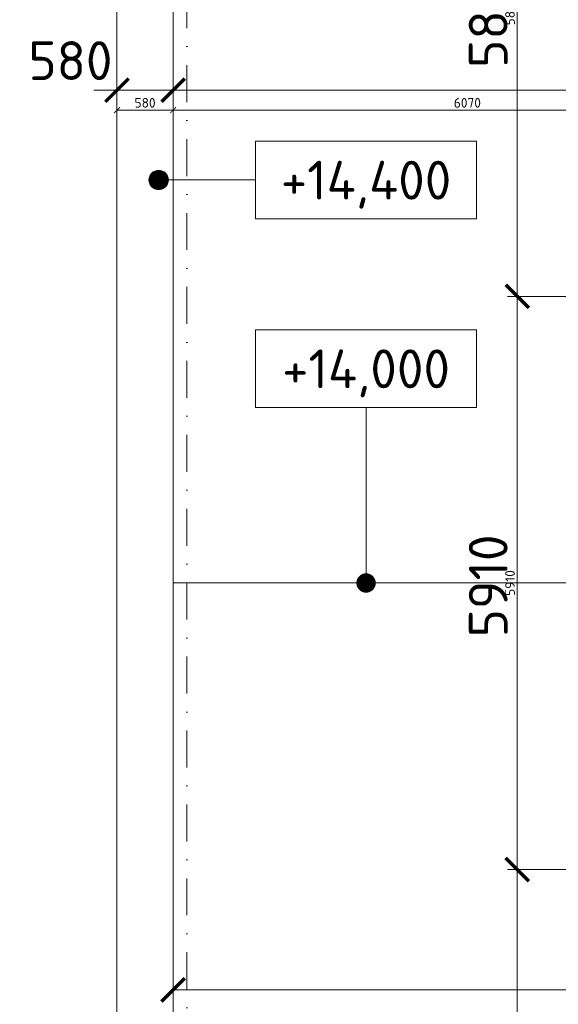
# Model space of a CAD drawing. Header units: millimetres. Extents: x -916886 to 3713765, y -2985421 to 1675785.
# Tile 93 of 256: x 4276 to 9833, y 181957 to 192107. Entities that reach past the tile are written whole.
import ezdxf
from ezdxf.enums import TextEntityAlignment as Align

# ---------------------------------------------------------------- set-up
doc = ezdxf.new("R2010")
doc.units = ezdxf.units.MM
doc.linetypes.add('CENTERX2', pattern=[101.6, 63.5, -12.7, 12.7, -12.7])
doc.linetypes.add('DASHDOT', pattern=[25.4, 12.7, -6.35, 0, -6.35])
doc.layers.get('Defpoints').update_dxf_attribs({"color": 8})
for name, color, linetype, lineweight in [('A99_N_kce-pohl', 1, 'Continuous', 9), ('A99_N_koty-200', 5, 'Continuous', 5), ('A99_N_koty-200 @ 200', 5, 'Continuous', 5), ('A99_N_koty-200 @ 50 (2)', 5, 'Continuous', 5), ('A99_N_koty-vysk', 160, 'Continuous', 9), ('A99_S_osy', 1, 'CENTERX2', 5)]:
    doc.layers.add(name, color=color, linetype=linetype, lineweight=lineweight)
doc.styles.add('A99_kota', font='isocpeur.ttf', dxfattribs={"height": 2})
doc.dimstyles.new('A99_kota_200 new', dxfattribs={"dimscale": 200, "dimtxt": 2, "dimasz": 1.2, "dimexe": 0.5, "dimexo": 1.5, "dimgap": 0.5, "dimtad": 1, "dimdec": 0, "dimzin": 3, "dimdsep": 46, "dimtxsty": 'A99_kota', "dimblk": 'ARCHTICK', "dimcen": 2.5, "dimazin": 2, "dimtfac": 0.75, "dimtdec": 0, "dimtix": 1, "dimtmove": 2, "dimatfit": 0, "dimfxl": 0, "dimtolj": 1, "dimtzin": 0, "dimlwd": 5, "dimlwe": 5, "dimarcsym": 0})

# ---------------------------------------------------------------- blocks, each defined once
blk = doc.blocks.new('_ArchTick')
at = {"color": 0, "linetype": 'ByBlock', "const_width": 0.15}
blk.add_lwpolyline([(-0.5, -0.5), (0.5, 0.5)], dxfattribs=at)
blk = doc.blocks.new('*D2996')
at = {"layer": 'A99_N_koty-200', "color": 0, "linetype": 'Continuous', "lineweight": 5, "transparency": 16777216}
for p, q in [((5280, 191380), (5280, 191480)), ((5860, 191380), (5860, 191480)), ((5280, 191380), (5040, 191380)), ((5280, 191380), (5860, 191380)), ((5860, 191380), (6100, 191380))]:
    blk.add_line(p, q, dxfattribs=at)
at = {"layer": 'Defpoints', "color": 0, "linetype": 'Continuous', "lineweight": 0, "transparency": 16777216}
for p in [(5280, 191380), (5860, 191380), (5860, 191380)]:
    blk.add_point(p, dxfattribs=at)
at = {"layer": 'A99_N_koty-200', "color": 0, "linetype": 'Continuous', "lineweight": 5, "transparency": 16777216, "xscale": 240, "yscale": 240, "zscale": 240}
blk.add_blockref('_ArchTick', (5280, 191380), dxfattribs=at)
at = {"layer": 'A99_N_koty-200', "color": 0, "linetype": 'Continuous', "lineweight": 5, "transparency": 16777216, "xscale": 240, "yscale": 240, "zscale": 240, "rotation": 180}
blk.add_blockref('_ArchTick', (5860, 191380), dxfattribs=at)
at = {"layer": 'A99_N_koty-200', "color": 0, "linetype": 'Continuous', "transparency": 16777216, "insert": (4800, 191685), "char_height": 400, "attachment_point": 5, "style": 'A99_kota'}
blk.add_mtext('\\A1;580', dxfattribs=at)
blk = doc.blocks.new('*D2997')
at = {"layer": 'A99_N_koty-200', "color": 0, "linetype": 'Continuous', "lineweight": 5, "transparency": 16777216}
for p, q in [((5280, 191305), (5280, 191150)), ((5860, 191305), (5860, 191150)), ((5280, 191175), (5860, 191175))]:
    blk.add_line(p, q, dxfattribs=at)
at = {"layer": 'Defpoints', "color": 0, "linetype": 'Continuous', "lineweight": 0, "transparency": 16777216}
for p in [(5280, 191380), (5860, 191380), (5860, 191175)]:
    blk.add_point(p, dxfattribs=at)
at = {"layer": 'A99_N_koty-200', "color": 0, "linetype": 'Continuous', "lineweight": 5, "transparency": 16777216, "xscale": 60, "yscale": 60, "zscale": 60, "rotation": 180}
blk.add_blockref('_ArchTick', (5280, 191175), dxfattribs=at)
at = {"layer": 'A99_N_koty-200', "color": 0, "linetype": 'Continuous', "lineweight": 5, "transparency": 16777216, "xscale": 60, "yscale": 60, "zscale": 60}
blk.add_blockref('_ArchTick', (5860, 191175), dxfattribs=at)
at = {"layer": 'A99_N_koty-200', "color": 0, "linetype": 'Continuous', "transparency": 16777216, "insert": (5570, 191250), "char_height": 100, "attachment_point": 5, "style": 'A99_kota'}
blk.add_mtext('\\A1;580', dxfattribs=at)
blk = doc.blocks.new('*D2999')
at = {"layer": 'A99_N_koty-200', "color": 0, "linetype": 'Continuous', "lineweight": 5, "transparency": 16777216}
for p, q in [((5860, 191380), (5860, 191480)), ((11930, 190580), (11930, 191480)), ((5860, 191380), (11930, 191380))]:
    blk.add_line(p, q, dxfattribs=at)
at = {"layer": 'Defpoints', "color": 0, "linetype": 'Continuous', "lineweight": 0, "transparency": 16777216}
for p in [(11930, 191380), (5860, 191175), (11930, 189255)]:
    blk.add_point(p, dxfattribs=at)
at = {"layer": 'A99_N_koty-200', "color": 0, "linetype": 'Continuous', "lineweight": 5, "transparency": 16777216, "xscale": 240, "yscale": 240, "zscale": 240, "rotation": 180}
blk.add_blockref('_ArchTick', (5860, 191380), dxfattribs=at)
at = {"layer": 'A99_N_koty-200', "color": 0, "linetype": 'Continuous', "lineweight": 5, "transparency": 16777216, "xscale": 240, "yscale": 240, "zscale": 240}
blk.add_blockref('_ArchTick', (11930, 191380), dxfattribs=at)
at = {"layer": 'A99_N_koty-200', "color": 0, "linetype": 'Continuous', "transparency": 16777216, "insert": (10567.5, 191680), "char_height": 400, "attachment_point": 5, "style": 'A99_kota'}
blk.add_mtext('\\A1;6070', dxfattribs=at)
blk = doc.blocks.new('*D3000')
at = {"layer": 'A99_N_koty-200', "color": 0, "linetype": 'Continuous', "lineweight": 5, "transparency": 16777216}
for p, q in [((5860, 191175), (5860, 191200)), ((5860, 191175), (11930, 191175)), ((11930, 190975), (11930, 191200))]:
    blk.add_line(p, q, dxfattribs=at)
at = {"layer": 'Defpoints', "color": 0, "linetype": 'Continuous', "lineweight": 0, "transparency": 16777216}
for p in [(5860, 191175), (11930, 191175), (11930, 189255)]:
    blk.add_point(p, dxfattribs=at)
at = {"layer": 'A99_N_koty-200', "color": 0, "linetype": 'Continuous', "lineweight": 5, "transparency": 16777216, "xscale": 60, "yscale": 60, "zscale": 60, "rotation": 180}
blk.add_blockref('_ArchTick', (5860, 191175), dxfattribs=at)
at = {"layer": 'A99_N_koty-200', "color": 0, "linetype": 'Continuous', "lineweight": 5, "transparency": 16777216, "xscale": 60, "yscale": 60, "zscale": 60}
blk.add_blockref('_ArchTick', (11930, 191175), dxfattribs=at)
at = {"layer": 'A99_N_koty-200', "color": 0, "linetype": 'Continuous', "transparency": 16777216, "insert": (8895, 191250), "char_height": 100, "attachment_point": 5, "style": 'A99_kota'}
blk.add_mtext('\\A1;6070', dxfattribs=at)
blk = doc.blocks.new('*D3035')
at = {"layer": 'A99_N_koty-200', "color": 0, "linetype": 'Continuous', "lineweight": 5, "transparency": 16777216}
for p, q in [((10210, 189255), (9310, 189255)), ((9410, 183345), (9410, 189255)), ((10210, 183345), (9310, 183345))]:
    blk.add_line(p, q, dxfattribs=at)
at = {"layer": 'Defpoints', "color": 0, "linetype": 'Continuous', "lineweight": 0, "transparency": 16777216}
for p in [(9410, 189255), (11930, 189255), (11930, 183345)]:
    blk.add_point(p, dxfattribs=at)
at = {"layer": 'A99_N_koty-200', "color": 0, "linetype": 'Continuous', "lineweight": 5, "transparency": 16777216, "xscale": 240, "yscale": 240, "zscale": 240}
for p, rotation in [((9410, 189255), 90), ((9410, 183345), 270)]:
    blk.add_blockref('_ArchTick', p, dxfattribs=dict(at, rotation=rotation))
at = {"layer": 'A99_N_koty-200', "color": 0, "linetype": 'Continuous', "transparency": 16777216, "insert": (9110, 186270), "char_height": 400, "attachment_point": 5, "rotation": 90, "style": 'A99_kota'}
blk.add_mtext('\\A1;5910', dxfattribs=at)
blk = doc.blocks.new('*D3036')
at = {"layer": 'A99_N_koty-200', "color": 0, "linetype": 'Continuous', "lineweight": 5, "transparency": 16777216}
for p, q in [((9610, 189255), (9385, 189255)), ((9410, 183345), (9410, 189255)), ((9610, 183345), (9385, 183345))]:
    blk.add_line(p, q, dxfattribs=at)
at = {"layer": 'Defpoints', "color": 0, "linetype": 'Continuous', "lineweight": 0, "transparency": 16777216}
for p in [(9410, 189255), (11930, 189255), (11930, 183345)]:
    blk.add_point(p, dxfattribs=at)
at = {"layer": 'A99_N_koty-200', "color": 0, "linetype": 'Continuous', "lineweight": 5, "transparency": 16777216, "xscale": 60, "yscale": 60, "zscale": 60}
for p, rotation in [((9410, 189255), 90), ((9410, 183345), 270)]:
    blk.add_blockref('_ArchTick', p, dxfattribs=dict(at, rotation=rotation))
at = {"layer": 'A99_N_koty-200', "color": 0, "linetype": 'Continuous', "transparency": 16777216, "insert": (9335, 186300), "char_height": 100, "attachment_point": 5, "rotation": 90, "style": 'A99_kota'}
blk.add_mtext('\\A1;5910', dxfattribs=at)
blk = doc.blocks.new('*U47')
at = {"color": 0, "linetype": 'ByBlock'}
blk.add_line((0, -2), (-5, -2), dxfattribs=at)
blk.add_lwpolyline([(0, -4), (11.4, -4), (11.4, 0), (0, 0)], close=True, dxfattribs=at)
at = {"color": 0, "linetype": 'ByBlock', "ltscale": 200, "const_width": 0.5}
blk.add_lwpolyline([(-5.25, -2, -1), (-4.75, -2, -1)], format="xyb", close=True, dxfattribs=at)
at = {"color": 0, "linetype": 'ByBlock'}
blk.add_circle((-5, -2), 0.5, dxfattribs=at)
at = {"color": 0, "linetype": 'ByBlock', "style": 'A99_kota'}
for tag, p in [('VYSKA', (5.7, -2.241)), ('VYSKA_POPIS1', (5.7, -6.041)), ('VYSKA_POPIS2', (5.9, -9.541)), ('VYSKA_POPIS3', (5.9, -13.041))]:
    blk.add_attdef(tag, text='', height=2, dxfattribs=at).set_placement(p, align=Align.MIDDLE)
blk = doc.blocks.new('*U48')
at = {"color": 0, "linetype": 'ByBlock'}
blk.add_line((5.7, -4), (5.7, -13.05), dxfattribs=at)
blk.add_lwpolyline([(0, -4), (11.4, -4), (11.4, 0), (0, 0)], close=True, dxfattribs=at)
at = {"color": 0, "linetype": 'ByBlock', "ltscale": 200, "const_width": 0.5}
blk.add_lwpolyline([(5.7, -13.3, -1), (5.7, -12.8, -1)], format="xyb", close=True, dxfattribs=at)
at = {"color": 0, "linetype": 'ByBlock', "style": 'A99_kota'}
for tag, p in [('VYSKA', (5.7, -2.241)), ('VYSKA_POPIS1', (5.7, -6.041)), ('VYSKA_POPIS2', (5.9, -9.541)), ('VYSKA_POPIS3', (5.9, -13.041))]:
    blk.add_attdef(tag, text='', height=2, dxfattribs=at).set_placement(p, align=Align.MIDDLE)
blk = doc.blocks.new('*D3113')
at = {"layer": 'A99_N_koty-200', "color": 0, "linetype": 'Continuous', "lineweight": 5, "transparency": 16777216}
for p, q in [((5860, 182105), (5860, 182205)), ((150690, 182105), (150690, 182205)), ((5860, 182105), (150690, 182105))]:
    blk.add_line(p, q, dxfattribs=at)
at = {"layer": 'Defpoints', "color": 0, "linetype": 'Continuous', "lineweight": 0, "transparency": 16777216}
for p in [(150690, 182105), (150690, 182095), (5860, 181900)]:
    blk.add_point(p, dxfattribs=at)
at = {"layer": 'A99_N_koty-200', "color": 0, "linetype": 'Continuous', "lineweight": 5, "transparency": 16777216, "xscale": 240, "yscale": 240, "zscale": 240, "rotation": 180}
blk.add_blockref('_ArchTick', (5860, 182105), dxfattribs=at)
at = {"layer": 'A99_N_koty-200', "color": 0, "linetype": 'Continuous', "lineweight": 5, "transparency": 16777216, "xscale": 240, "yscale": 240, "zscale": 240}
blk.add_blockref('_ArchTick', (150690, 182105), dxfattribs=at)
at = {"layer": 'A99_N_koty-200', "color": 0, "linetype": 'Continuous', "transparency": 16777216, "insert": (76950, 182405), "char_height": 400, "attachment_point": 5, "style": 'A99_kota'}
blk.add_mtext('\\A1;144830', dxfattribs=at)
blk = doc.blocks.new('*D4053')
at = {"layer": 'A99_N_koty-200', "color": 0, "linetype": 'Continuous', "lineweight": 5, "transparency": 16777216}
for p, q in [((9410, 195135), (9510, 195135)), ((9410, 195135), (9410, 189255)), ((9410, 189255), (9510, 189255))]:
    blk.add_line(p, q, dxfattribs=at)
at = {"layer": 'Defpoints', "color": 0, "linetype": 'Continuous', "lineweight": 0, "transparency": 16777216}
for p in [(9410, 195135), (9410, 189255), (9410, 189255)]:
    blk.add_point(p, dxfattribs=at)
at = {"layer": 'A99_N_koty-200', "color": 0, "linetype": 'Continuous', "lineweight": 5, "transparency": 16777216, "xscale": 240, "yscale": 240, "zscale": 240}
for p, rotation in [((9410, 195135), 90), ((9410, 189255), 270)]:
    blk.add_blockref('_ArchTick', p, dxfattribs=dict(at, rotation=rotation))
at = {"layer": 'A99_N_koty-200', "color": 0, "linetype": 'Continuous', "transparency": 16777216, "insert": (9110, 192195), "char_height": 400, "attachment_point": 5, "rotation": 90, "style": 'A99_kota'}
blk.add_mtext('\\A1;5880', dxfattribs=at)
blk = doc.blocks.new('*D4054')
at = {"layer": 'A99_N_koty-200', "color": 0, "linetype": 'Continuous', "lineweight": 5, "transparency": 16777216}
for p, q in [((9410, 195135), (9435, 195135)), ((9410, 195135), (9410, 189255)), ((9410, 189255), (9435, 189255))]:
    blk.add_line(p, q, dxfattribs=at)
at = {"layer": 'Defpoints', "color": 0, "linetype": 'Continuous', "lineweight": 0, "transparency": 16777216}
for p in [(9410, 195135), (9410, 189255), (9410, 189255)]:
    blk.add_point(p, dxfattribs=at)
at = {"layer": 'A99_N_koty-200', "color": 0, "linetype": 'Continuous', "lineweight": 5, "transparency": 16777216, "xscale": 60, "yscale": 60, "zscale": 60}
for p, rotation in [((9410, 195135), 90), ((9410, 189255), 270)]:
    blk.add_blockref('_ArchTick', p, dxfattribs=dict(at, rotation=rotation))
at = {"layer": 'A99_N_koty-200', "color": 0, "linetype": 'Continuous', "transparency": 16777216, "insert": (9335, 192195), "char_height": 100, "attachment_point": 5, "rotation": 90, "style": 'A99_kota'}
blk.add_mtext('\\A1;5880', dxfattribs=at)
blk = doc.blocks.new('*D4056')
at = {"layer": 'A99_N_koty-200', "color": 0, "linetype": 'Continuous', "lineweight": 5, "transparency": 16777216}
for p, q in [((10210, 183345), (9310, 183345)), ((9410, 183345), (9410, 177465)), ((10210, 177465), (9310, 177465))]:
    blk.add_line(p, q, dxfattribs=at)
at = {"layer": 'Defpoints', "color": 0, "linetype": 'Continuous', "lineweight": 0, "transparency": 16777216}
for p in [(11930, 183345), (9410, 177465), (11930, 177465)]:
    blk.add_point(p, dxfattribs=at)
at = {"layer": 'A99_N_koty-200', "color": 0, "linetype": 'Continuous', "lineweight": 5, "transparency": 16777216, "xscale": 240, "yscale": 240, "zscale": 240}
for p, rotation in [((9410, 183345), 90), ((9410, 177465), 270)]:
    blk.add_blockref('_ArchTick', p, dxfattribs=dict(at, rotation=rotation))
at = {"layer": 'A99_N_koty-200', "color": 0, "linetype": 'Continuous', "transparency": 16777216, "insert": (9110, 180405), "char_height": 400, "attachment_point": 5, "rotation": 90, "style": 'A99_kota'}
blk.add_mtext('\\A1;5880', dxfattribs=at)
blk = doc.blocks.new('*D4057')
at = {"layer": 'A99_N_koty-200', "color": 0, "linetype": 'Continuous', "lineweight": 5, "transparency": 16777216}
for p, q in [((9610, 183345), (9385, 183345)), ((9410, 183345), (9410, 177465)), ((9610, 177465), (9385, 177465))]:
    blk.add_line(p, q, dxfattribs=at)
at = {"layer": 'Defpoints', "color": 0, "linetype": 'Continuous', "lineweight": 0, "transparency": 16777216}
for p in [(11930, 183345), (9410, 177465), (11930, 177465)]:
    blk.add_point(p, dxfattribs=at)
at = {"layer": 'A99_N_koty-200', "color": 0, "linetype": 'Continuous', "lineweight": 5, "transparency": 16777216, "xscale": 60, "yscale": 60, "zscale": 60}
for p, rotation in [((9410, 183345), 90), ((9410, 177465), 270)]:
    blk.add_blockref('_ArchTick', p, dxfattribs=dict(at, rotation=rotation))
at = {"layer": 'A99_N_koty-200', "color": 0, "linetype": 'Continuous', "transparency": 16777216, "insert": (9335, 180405), "char_height": 100, "attachment_point": 5, "rotation": 90, "style": 'A99_kota'}
blk.add_mtext('\\A1;5880', dxfattribs=at)
blk = doc.blocks.new('*U4721')
at = {"layer": 'A99_N_koty-200 @ 200', "linetype": 'Continuous'}
dim = blk.add_linear_dim(base=(5860, 191380), p1=(5280, 191380), p2=(5860, 191380), dimstyle='A99_kota_200 new', override={"dimscale": 200, "dimtix": 1, "dimtofl": 1, "dimtmove": 2, "dimatfit": 0}, dxfattribs=at)
dim.commit()
dim.dimension.update_dxf_attribs({"geometry": '*D2996', "text_midpoint": (4800, 191685), "dimtype": 128})
at = {"layer": 'A99_N_koty-200 @ 50 (2)', "linetype": 'Continuous'}
dim = blk.add_linear_dim(base=(5860, 191175), p1=(5280, 191380), p2=(5860, 191380), dimstyle='A99_kota_200 new', override={"dimscale": 50, "dimtix": 1, "dimtofl": 1, "dimtmove": 2, "dimatfit": 0}, dxfattribs=at)
dim.commit()
dim.dimension.update_dxf_attribs({"geometry": '*D2997', "text_midpoint": (5570, 191250)})
blk = doc.blocks.new('*U4722')
at = {"layer": 'A99_N_koty-200 @ 200', "linetype": 'Continuous'}
dim = blk.add_linear_dim(base=(11930, 191380), p1=(5860, 191175), p2=(11930, 189255), dimstyle='A99_kota_200 new', override={"dimscale": 200, "dimtix": 1, "dimtofl": 1, "dimtmove": 2, "dimatfit": 0}, dxfattribs=at)
dim.commit()
dim.dimension.update_dxf_attribs({"geometry": '*D2999', "text_midpoint": (10567.5, 191680), "dimtype": 128})
at = {"layer": 'A99_N_koty-200 @ 50 (2)', "linetype": 'Continuous'}
dim = blk.add_linear_dim(base=(11930, 191175), p1=(5860, 191175), p2=(11930, 189255), dimstyle='A99_kota_200 new', override={"dimscale": 50, "dimtix": 1, "dimtofl": 1, "dimtmove": 2, "dimatfit": 0}, dxfattribs=at)
dim.commit()
dim.dimension.update_dxf_attribs({"geometry": '*D3000', "text_midpoint": (8895, 191250)})
blk = doc.blocks.new('*U4734')
at = {"layer": 'A99_N_koty-200 @ 200', "linetype": 'Continuous'}
dim = blk.add_linear_dim(base=(9410, 189255), p1=(11930, 183345), p2=(11930, 189255), angle=90, dimstyle='A99_kota_200 new', override={"dimscale": 200, "dimtix": 1, "dimtofl": 1, "dimtmove": 2, "dimatfit": 0}, dxfattribs=at)
dim.commit()
dim.dimension.update_dxf_attribs({"geometry": '*D3035', "text_midpoint": (9110, 186270), "dimtype": 128})
at = {"layer": 'A99_N_koty-200 @ 50 (2)', "linetype": 'Continuous'}
dim = blk.add_linear_dim(base=(9410, 189255), p1=(11930, 183345), p2=(11930, 189255), angle=90, dimstyle='A99_kota_200 new', override={"dimscale": 50, "dimtix": 1, "dimtofl": 1, "dimtmove": 2, "dimatfit": 0}, dxfattribs=at)
dim.commit()
dim.dimension.update_dxf_attribs({"geometry": '*D3036', "text_midpoint": (9335, 186300)})
blk = doc.blocks.new('*U4760')
at = {"layer": 'A99_N_koty-200 @ 200', "linetype": 'Continuous'}
dim = blk.add_linear_dim(base=(150690, 182105), p1=(5860, 181900), p2=(150690, 182095), dimstyle='A99_kota_200 new', override={"dimscale": 200, "dimtix": 1, "dimtofl": 1, "dimtmove": 2, "dimatfit": 0}, dxfattribs=at)
dim.commit()
dim.dimension.update_dxf_attribs({"geometry": '*D3113', "text_midpoint": (76950, 182405), "dimtype": 128})
blk = doc.blocks.new('*U5042')
at = {"layer": 'A99_N_koty-200 @ 200', "linetype": 'Continuous'}
dim = blk.add_linear_dim(base=(9410, 189255), p1=(9410, 195135), p2=(9410, 189255), angle=90, dimstyle='A99_kota_200 new', override={"dimscale": 200, "dimtix": 1, "dimtofl": 1, "dimtmove": 2, "dimatfit": 0}, dxfattribs=at)
dim.commit()
dim.dimension.update_dxf_attribs({"geometry": '*D4053', "text_midpoint": (9110, 192195)})
at = {"layer": 'A99_N_koty-200 @ 50 (2)', "linetype": 'Continuous'}
dim = blk.add_linear_dim(base=(9410, 189255), p1=(9410, 195135), p2=(9410, 189255), angle=90, dimstyle='A99_kota_200 new', override={"dimscale": 50, "dimtix": 1, "dimtofl": 1, "dimtmove": 2, "dimatfit": 0}, dxfattribs=at)
dim.commit()
dim.dimension.update_dxf_attribs({"geometry": '*D4054', "text_midpoint": (9335, 192195)})
blk = doc.blocks.new('*U5043')
at = {"layer": 'A99_N_koty-200 @ 200', "linetype": 'Continuous'}
dim = blk.add_linear_dim(base=(9410, 177465), p1=(11930, 183345), p2=(11930, 177465), angle=90, dimstyle='A99_kota_200 new', override={"dimscale": 200, "dimtix": 1, "dimtofl": 1, "dimtmove": 2, "dimatfit": 0}, dxfattribs=at)
dim.commit()
dim.dimension.update_dxf_attribs({"geometry": '*D4056', "text_midpoint": (9110, 180405)})
at = {"layer": 'A99_N_koty-200 @ 50 (2)', "linetype": 'Continuous'}
dim = blk.add_linear_dim(base=(9410, 177465), p1=(11930, 183345), p2=(11930, 177465), angle=90, dimstyle='A99_kota_200 new', override={"dimscale": 50, "dimtix": 1, "dimtofl": 1, "dimtmove": 2, "dimatfit": 0}, dxfattribs=at)
dim.commit()
dim.dimension.update_dxf_attribs({"geometry": '*D4057', "text_midpoint": (9335, 180405)})

msp = doc.modelspace()

# ---------------------------------------------------------------- linework, layer by layer
at = {"layer": 'A99_N_kce-pohl', "color": 7, "linetype": 'Continuous', "lineweight": 9}
msp.add_lwpolyline([(5280, 231650), (5280, 176350), (7180, 176350), (7180, 174440)], dxfattribs=at)
at = {"layer": 'A99_N_kce-pohl', "linetype": 'Continuous', "lineweight": 9}
for points in [[(5860, 176350), (5860, 231650)], [(11790, 186300), (5860, 186300)]]:
    msp.add_lwpolyline(points, dxfattribs=at)
at = {"layer": 'A99_S_osy', "linetype": 'DASHDOT', "lineweight": 5, "ltscale": 30}
msp.add_lwpolyline([(6000, 264800), (6000, 175600)], dxfattribs=at)

# ---------------------------------------------------------------- block references
at = {"layer": 'A99_N_koty-200', "color": 4, "linetype": 'Continuous', "lineweight": 0}
for name in ['*U5042', '*U4721', '*U4722', '*U4734', '*U5043', '*U4760']:
    msp.add_blockref(name, (0, 0), dxfattribs=at)
at = {"layer": 'A99_N_koty-vysk', "xscale": 200, "yscale": 200, "zscale": 200}
for name, p, values in [('*U47', (6710, 190855), {'VYSKA': '+14,400'}), ('*U48', (6710, 188910), {'VYSKA': '+14,000'})]:
    msp.add_blockref(name, p, dxfattribs=at).add_auto_attribs(values)

doc.saveas('drawing.dxf')
